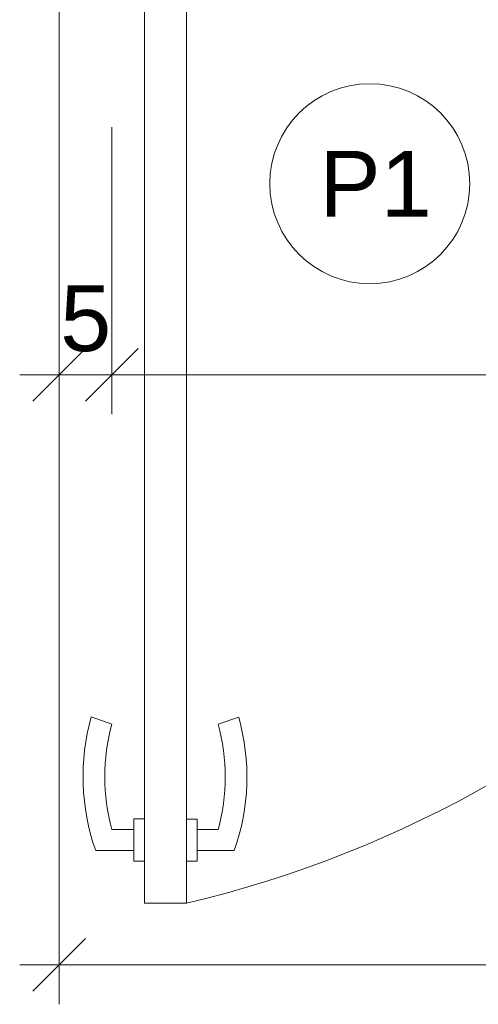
# Model space of a CAD drawing. Header units: millimetres. Extents: x -336 to 27370, y -15225 to 9845.
# Tile 1 of 43: x 11419 to 11855, y -15225 to -14290. Entities that reach past the tile are written whole.
import ezdxf

# ---------------------------------------------------------------- set-up
doc = ezdxf.new("R2010")
doc.units = ezdxf.units.MM
for name, color, linetype, lineweight in [('A-ANNO-DIMS', 7, 'Continuous', 9), ('A-ANNO-DIMS-25', 7, 'Continuous', 9), ('G-ANNO-TEXT', 7, 'Continuous', 9)]:
    doc.layers.add(name, color=color, linetype=linetype, lineweight=lineweight)
doc.layers.add('A-DETL', color=7, linetype='Continuous', lineweight=5, true_color=0x00a600)
doc.styles.add('Arial_5', font='arial.ttf', dxfattribs={"height": 62.5})
doc.dimstyles.new('Com_linha__ref__contínua__-_Cor_Vermelha_Arial_2_5mm', dxfattribs={"dimscale": 304.8, "dimtxt": 63.766212, "dimasz": 0.164042, "dimexe": 0.123031, "dimexo": 0.123031, "dimgap": 0.012303, "dimtad": 1, "dimdec": 1, "dimlfac": 0.1, "dimrnd": 0.1, "dimdsep": 46, "dimtxsty": 'Arial_5', "dimblk1": 'OBLIQUE', "dimblk2": 'OBLIQUE', "dimsah": 1, "dimcen": 0.09, "dimdle": 0.123031, "dimazin": 0, "dimtfac": 1, "dimtdec": 4, "dimtix": 1, "dimtmove": 0, "dimatfit": 3, "dimfxl": 1, "dimtvp": 1, "dimtolj": 1, "dimtzin": 0, "dimarcsym": 2})

# ---------------------------------------------------------------- blocks, each defined once
blk = doc.blocks.new('DIMBLOCK19-ELEV_5')
at = {"layer": 'A-ANNO-DIMS-25', "color": 242, "true_color": 0xbd2b2e}
for p, q in [((11506.78, -14627.28), (11506.78, -14392.28)), ((11456.78, -14627.28), (11456.78, -14589.78)), ((11456.78, -14627.28), (11481.78, -14602.28)), ((11506.78, -14627.28), (11531.78, -14602.28)), ((11419.28, -14627.28), (11506.78, -14627.28)), ((11456.78, -14627.28), (11431.78, -14652.28)), ((11456.78, -14627.28), (11456.78, -14629.42)), ((11506.78, -14627.28), (11481.78, -14652.28)), ((11506.78, -14627.28), (11506.78, -14664.78))]:
    blk.add_line(p, q, dxfattribs=at)
at = {"layer": 'A-ANNO-DIMS-25', "color": 0, "insert": (11457.75, -14542.39), "char_height": 62.5, "width": 57.6839, "attachment_point": 1, "line_spacing_factor": 0.941778, "style": 'Arial_5'}
blk.add_mtext('5', dxfattribs=at)
blk = doc.blocks.new('_Oblique')
at = {"color": 0, "linetype": 'ByBlock', "lineweight": -2}
blk.add_line((-0.5, -0.5), (0.5, 0.5), dxfattribs=at)
blk = doc.blocks.new('DIMBLOCK20-ELEV_5')
at = {"layer": 'A-ANNO-DIMS-25', "color": 242, "true_color": 0xbd2b2e}
for p, q in [((12406.78, -14627.28), (12406.78, -14272.93)), ((11506.78, -14627.28), (11506.78, -14392.28)), ((11506.78, -14627.28), (11531.78, -14602.28)), ((12406.78, -14627.28), (12431.78, -14602.28)), ((11506.78, -14627.28), (11481.78, -14652.28)), ((11506.78, -14627.28), (12406.78, -14627.28)), ((11506.78, -14627.28), (11506.78, -14664.78)), ((12406.78, -14627.28), (12381.78, -14652.28)), ((12406.78, -14627.28), (12406.78, -14664.78))]:
    blk.add_line(p, q, dxfattribs=at)
at = {"layer": 'A-ANNO-DIMS-25', "color": 0, "insert": (11908.71, -14542.39), "char_height": 62.5, "width": 115.3678, "attachment_point": 1, "line_spacing_factor": 0.941778, "style": 'Arial_5'}
blk.add_mtext('90', dxfattribs=at)
blk = doc.blocks.new('DIMBLOCK23-ELEV_5')
at = {"layer": 'A-ANNO-DIMS-25', "color": 242, "true_color": 0xbd2b2e}
for p, q in [((11456.78, -15187.77), (11456.78, -14101.3)), ((12406.78, -15187.77), (12406.78, -14534.3)), ((11456.78, -15187.77), (11481.78, -15162.77)), ((12406.78, -15187.77), (12431.78, -15162.77)), ((11419.28, -15187.77), (12406.78, -15187.77)), ((11456.78, -15187.77), (11431.78, -15212.77)), ((11456.78, -15187.77), (11456.78, -15225.27)), ((12406.78, -15187.77), (12381.78, -15212.77)), ((12406.78, -15187.77), (12406.78, -15225.27))]:
    blk.add_line(p, q, dxfattribs=at)
at = {"layer": 'A-ANNO-DIMS-25', "color": 0, "insert": (11883.71, -15102.88), "char_height": 62.5, "width": 115.3678, "attachment_point": 1, "line_spacing_factor": 0.941778, "style": 'Arial_5'}
blk.add_mtext('95', dxfattribs=at)

msp = doc.modelspace()

# ---------------------------------------------------------------- linework, layer by layer
at = {"layer": 'A-DETL', "color": 7}
for p, q in [((11537.88, -14244.72), (11537.88, -15049.17)), ((11577.88, -15049.33), (11577.88, -14244.72)), ((11506.78, -14959.17), (11487.31, -14952.36)), ((11627.35, -14952.51), (11607.88, -14959.33)), ((11537.88, -15049.17), (11527.88, -15049.17)), ((11527.88, -15049.17), (11527.88, -15059.17)), ((11537.88, -15089.17), (11537.88, -15049.17)), ((11587.88, -15049.33), (11577.88, -15049.33)), ((11577.88, -15049.33), (11577.88, -15089.33)), ((11587.88, -15059.33), (11587.88, -15049.33)), ((11527.88, -15059.17), (11506.78, -15059.17)), ((11527.88, -15079.17), (11527.88, -15059.17)), ((11607.88, -15059.33), (11587.88, -15059.33)), ((11587.88, -15059.33), (11587.88, -15079.33)), ((11491.48, -15079.17), (11527.88, -15079.17)), ((11527.88, -15079.17), (11527.88, -15089.17)), ((11587.88, -15089.33), (11587.88, -15079.33)), ((11587.88, -15079.33), (11623.18, -15079.33)), ((11527.88, -15089.17), (11537.88, -15089.17)), ((11537.88, -15089.17), (11537.88, -15129.17)), ((11577.88, -15129.17), (11577.88, -15089.33)), ((11577.88, -15089.33), (11587.88, -15089.33)), ((11537.88, -15129.17), (11577.88, -15129.17))]:
    msp.add_line(p, q, dxfattribs=at)
msp.add_circle((11751.94, -14445.87), 95, dxfattribs=at)
for centre, radius, start, end in [((11327.77, -14069.75), 1088.55, 283.2834, 349.12941), ((11689.83, -15009.17), 210.34, 164.32857, 199.43863), ((11424.83, -15009.33), 210.34, 340.56137, 15.67143), ((11689.83, -15009.17), 189.75, 164.72225, 195.27775), ((11424.83, -15009.33), 189.75, 344.72225, 15.27775)]:
    msp.add_arc(centre, radius, start, end, dxfattribs=at)

# ---------------------------------------------------------------- texts
at = {"layer": 'G-ANNO-TEXT', "insert": (11704, -14414.7), "char_height": 62.5, "width": 128.27, "attachment_point": 1, "style": 'Arial_5'}
msp.add_mtext('P1', dxfattribs=at)

# ---------------------------------------------------------------- dimensions: what is measured, and where the dimension line sits
at = {"layer": 'A-ANNO-DIMS', "color": 242, "true_color": 0xbd2b2e}
for base, p1, p2, override, picture, middle in [((12406.78, -15187.77), (11456.78, -14063.8), (12406.78, -14496.8), {"dimpost": '<>', "dimfxl": 1044.024287}, 'DIMBLOCK23-ELEV_5', (11931.78, -15152.11)), ((12406.78, -14627.28), (11506.78, -14354.78), (12406.78, -14235.43), {"dimpost": '<>', "dimfxl": 907.878851}, 'DIMBLOCK20-ELEV_5', (11956.78, -14591.62)), ((11506.78, -14627.28), (11456.78, -14591.92), (11506.78, -14354.78), {"dimpost": '<>', "dimfxl": 242.353087}, 'DIMBLOCK19-ELEV_5', (11481.78, -14591.74))]:
    dim = msp.add_linear_dim(base=base, p1=p1, p2=p2, dimstyle='Com_linha__ref__contínua__-_Cor_Vermelha_Arial_2_5mm', override=override, dxfattribs=at)
    dim.commit()
    dim.dimension.update_dxf_attribs({"geometry": picture, "text_midpoint": middle})

doc.saveas('drawing.dxf')
